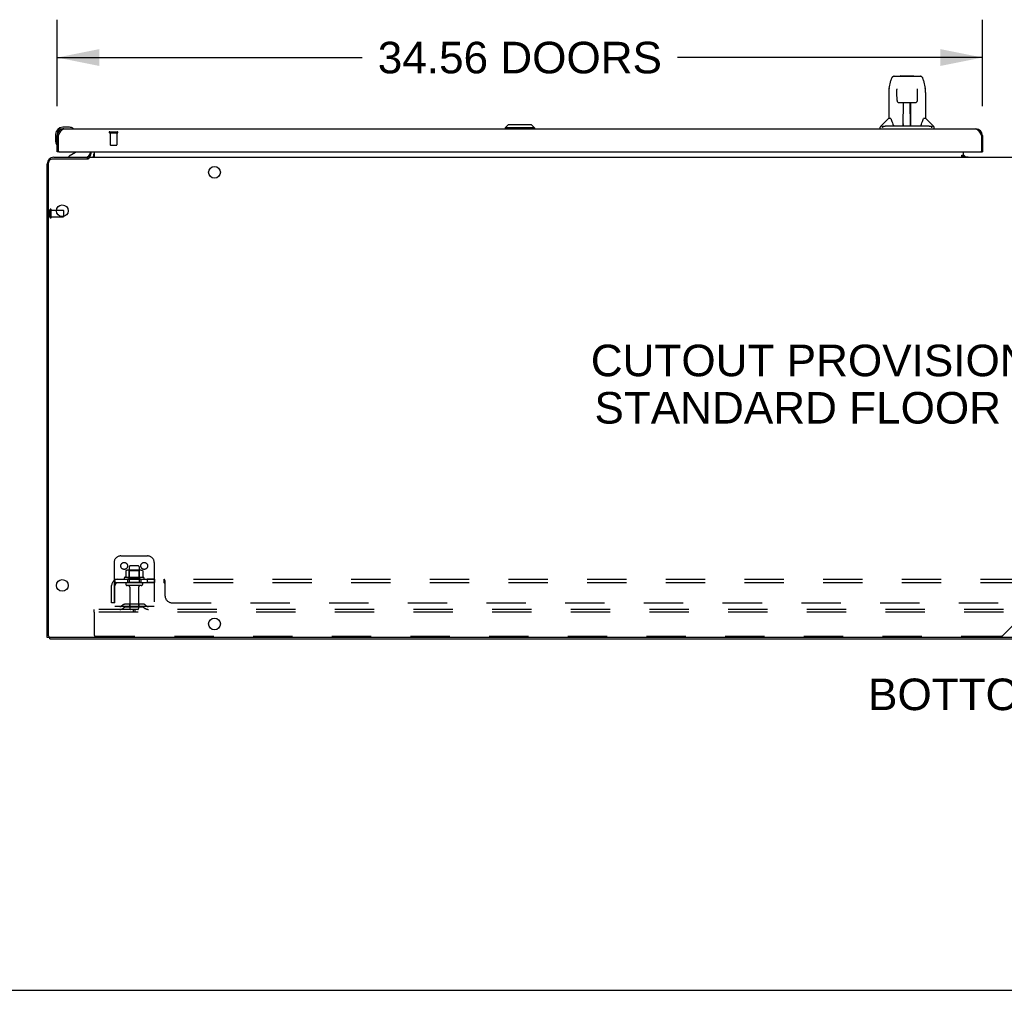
# Model space of a CAD drawing. Header units: inches. Extents: x 0 to 267, y 0 to 173.
# Tile 2 of 104: x 46 to 82, y 0 to 36. Entities that reach past the tile are written whole.
import ezdxf

# ---------------------------------------------------------------- set-up
doc = ezdxf.new("R2010")
doc.units = ezdxf.units.IN
doc.header["$LTSCALE"] = 14.696721
doc.header["$MEASUREMENT"] = 0
doc.linetypes.add('HIDDEN', pattern=[0.2, 0.1, -0.1])
doc.layers.get('0').update_dxf_attribs({"linetype": 'CONTINUOUS'})
for name, color, linetype in [('02___PRT_ALL_AXES', 7, 'CONTINUOUS'), ('DEFAULT_2', 8, 'HIDDEN'), ('DIMENSIONS', 7, 'CONTINUOUS')]:
    doc.layers.add(name, color=color, linetype=linetype)
doc.styles.get("Standard").update_dxf_attribs({"font": 'arial.ttf'})
doc.dimstyles.new('DIMSTYLE_1', dxfattribs={"dimtxt": 1.178881, "dimasz": 1.571842, "dimexe": 0.09, "dimexo": 0.07, "dimgap": 0.0375, "dimtad": 0, "dimtih": 1, "dimtoh": 1, "dimzin": 4, "dimdsep": 46, "dimtxsty": 'Standard', "dimblk": '_FILLED', "dimblk1": '_FILLED', "dimblk2": '_FILLED', "dimcen": 0.09, "dimazin": 1, "dimtfac": 1, "dimtofl": 0, "dimtmove": 0, "dimatfit": 3, "dimldrblk": '_FILLED', "dimfxl": 0, "dimtolj": 1, "dimtzin": 4, "dimarcsym": 0})

# ---------------------------------------------------------------- blocks, each defined once
blk = doc.blocks.new('_FILLED')
at = {"color": 0, "linetype": 'ByBlock'}
blk.add_solid([(0, 0), (-1, 0.2), (-1, -0.2)], dxfattribs=at)
blk = doc.blocks.new('*D19')
at = {"layer": 'DIMENSIONS', "color": 2, "linetype": 'Continuous'}
for p, q in [((46.966, 33.039), (46.966, 36.265)), ((81.529, 33.039), (81.529, 36.265)), ((46.966, 34.851), (58.355, 34.851)), ((81.529, 34.851), (70.14, 34.851))]:
    blk.add_line(p, q, dxfattribs=at)
at = {"layer": 'DIMENSIONS', "color": 2, "linetype": 'Continuous', "xscale": 1.5718418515, "yscale": 1.5718418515, "zscale": 1.5718418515, "rotation": 180}
blk.add_blockref('_FILLED', (46.966, 34.851), dxfattribs=at)
at = {"layer": 'DIMENSIONS', "color": 2, "linetype": 'Continuous', "xscale": 1.5718418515, "yscale": 1.5718418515, "zscale": 1.5718418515}
blk.add_blockref('_FILLED', (81.529, 34.851), dxfattribs=at)
at = {"layer": 'DIMENSIONS', "color": 2, "linetype": 'Continuous', "insert": (64.248, 35.44), "char_height": 1.17888, "width": 10.60555, "attachment_point": 2, "line_spacing_factor": 0.9}
blk.add_mtext('34.56 DOORS', dxfattribs=at)

msp = doc.modelspace()

# ---------------------------------------------------------------- linework, layer by layer
at = {"color": 7, "linetype": 'Continuous'}
for p, q in [((78.043, 33.693), (78.108, 33.999)), ((78.232, 34.153), (79.116, 34.153)), ((78.318, 34.153), (78.317, 34.153)), ((78.478, 34.173), (78.459, 34.153)), ((78.478, 34.173), (78.955, 34.173)), ((78.955, 34.173), (78.974, 34.153)), ((79.116, 34.153), (79.201, 34.153)), ((79.325, 33.999), (79.39, 33.693)), ((78.027, 33.55), (78.027, 32.578)), ((78.328, 33.679), (78.329, 33.676)), ((78.329, 33.676), (78.329, 33.673)), ((78.329, 33.673), (78.329, 33.668)), ((78.329, 33.668), (78.329, 33.661)), ((78.331, 33.53), (78.329, 33.661)), ((78.336, 33.247), (78.331, 33.53)), ((79.097, 33.247), (79.104, 33.66)), ((79.104, 33.668), (79.104, 33.673)), ((79.104, 33.66), (79.104, 33.668)), ((79.405, 33.55), (79.405, 32.578)), ((78.417, 33.169), (78.537, 33.169)), ((78.567, 32.323), (78.582, 33.17)), ((78.575, 32.754), (78.575, 33.17)), ((78.842, 32.303), (78.827, 33.17)), ((78.858, 32.303), (78.858, 33.17)), ((78.896, 33.169), (79.016, 33.169)), ((78.578, 32.945), (78.575, 32.945)), ((78.578, 32.933), (78.575, 32.933)), ((78.858, 32.945), (78.831, 32.945)), ((78.858, 32.933), (78.831, 32.933)), ((78.022, 32.573), (77.724, 32.275)), ((78.101, 32.578), (78.027, 32.578)), ((78.568, 32.375), (78.568, 32.349)), ((78.835, 32.704), (78.858, 32.704)), ((78.858, 32.701), (78.835, 32.701)), ((78.842, 32.349), (78.841, 32.375)), ((79.405, 32.578), (79.332, 32.578)), ((79.411, 32.573), (79.709, 32.275)), ((47.426, 32.245), (47.169, 32.245)), ((47.213, 32.185), (47.169, 32.185)), ((47.464, 32.242), (47.426, 32.245)), ((47.561, 32.198), (47.555, 32.2)), ((63.814, 32.342), (63.696, 32.224)), ((63.696, 32.224), (63.696, 32.185)), ((64.799, 32.224), (63.696, 32.224)), ((64.681, 32.342), (63.814, 32.342)), ((64.68, 32.342), (64.798, 32.224)), ((64.681, 32.342), (64.799, 32.224)), ((64.798, 32.224), (64.798, 32.185)), ((64.799, 32.224), (64.799, 32.185)), ((77.713, 32.185), (77.713, 32.247)), ((77.865, 32.275), (77.796, 32.275)), ((77.99, 32.303), (79.443, 32.303)), ((78.575, 32.303), (78.575, 32.307)), ((79.637, 32.275), (79.568, 32.275)), ((79.72, 32.185), (79.72, 32.247)), ((46.906, 31.982), (46.906, 31.725)), ((46.906, 31.725), (46.909, 31.688)), ((46.966, 31.982), (46.966, 31.938)), ((46.966, 31.938), (47.008, 31.938)), ((81.529, 31.938), (81.487, 31.938)), ((46.951, 31.597), (46.953, 31.59)), ((47.028, 31.331), (46.966, 31.331)), ((47.647, 31.304), (47.408, 31.166)), ((48.195, 31.331), (48.195, 31.284)), ((48.341, 31.331), (48.341, 31.156)), ((80.82, 31.162), (80.82, 31.331)), ((81.467, 31.331), (81.529, 31.331)), ((46.643, 13.241), (46.643, 30.92)), ((48.098, 31.05), (46.773, 31.05)), ((47.408, 31.127), (47.408, 31.166)), ((48.091, 31.05), (48.091, 31.127)), ((48.144, 31.127), (48.144, 31.076)), ((48.144, 31.127), (116.789, 31.127)), ((80.752, 31.157), (80.752, 31.207)), ((80.752, 31.207), (80.82, 31.207)), ((80.82, 31.157), (80.752, 31.157)), ((80.82, 31.127), (80.82, 31.157)), ((80.892, 31.138), (80.828, 31.202)), ((47.195, 29.137), (47.195, 28.912)), ((46.695, 13.179), (46.591, 13.179)), ((46.695, 13.127), (46.695, 13.18)), ((119.477, 13.179), (46.706, 13.179)), ((0, 0), (267.213, 0))]:
    msp.add_line(p, q, dxfattribs=at)
at = {"color": 3, "linetype": 'Continuous'}
for p, q in [((47.039, 31.996), (47.046, 32.008)), ((47.213, 32.185), (81.282, 32.185)), ((81.443, 32.021), (81.449, 32.008)), ((81.449, 32.008), (81.456, 31.996)), ((46.966, 31.331), (46.966, 31.938)), ((47.008, 31.351), (47.008, 31.938)), ((47.025, 31.97), (47.032, 31.983)), ((47.032, 31.983), (47.039, 31.996)), ((81.456, 31.996), (81.463, 31.983)), ((81.463, 31.983), (81.47, 31.97)), ((81.47, 31.97), (81.48, 31.951)), ((81.48, 31.951), (81.487, 31.938)), ((81.487, 31.938), (81.487, 31.351)), ((81.529, 31.938), (81.529, 31.331)), ((47.028, 31.331), (81.467, 31.331)), ((48.237, 31.269), (48.237, 31.331)), ((46.838, 31.127), (48.095, 31.127)), ((80.752, 31.162), (80.82, 31.162)), ((80.82, 31.138), (80.992, 31.138)), ((46.591, 13.179), (46.591, 30.88)), ((46.693, 13.178), (46.695, 13.177)), ((46.695, 13.127), (119.487, 13.127))]:
    msp.add_line(p, q, dxfattribs=at)
at = {"color": 7, "linetype": 'Continuous'}
for points in [[(78.232, 34.153), (78.228, 34.153), (78.215, 34.152), (78.202, 34.148), (78.19, 34.143), (78.178, 34.136), (78.168, 34.129), (78.159, 34.12), (78.151, 34.11), (78.144, 34.099), (78.137, 34.088), (78.131, 34.076), (78.126, 34.062), (78.12, 34.047), (78.115, 34.03), (78.111, 34.012), (78.108, 33.999)], [(79.325, 33.999), (79.322, 34.012), (79.317, 34.03), (79.312, 34.047), (79.307, 34.062), (79.302, 34.076), (79.296, 34.088), (79.289, 34.1), (79.282, 34.11), (79.273, 34.12), (79.264, 34.129), (79.254, 34.137), (79.243, 34.143), (79.23, 34.149), (79.217, 34.152), (79.204, 34.153), (79.201, 34.153)], [(78.043, 33.693), (78.037, 33.663), (78.031, 33.623), (78.028, 33.583), (78.027, 33.55)], [(78.328, 33.682), (78.328, 33.682), (78.328, 33.682), (78.328, 33.682), (78.328, 33.682), (78.328, 33.681), (78.328, 33.68), (78.328, 33.679)], [(79.104, 33.673), (79.104, 33.676), (79.104, 33.678), (79.104, 33.679), (79.105, 33.68), (79.105, 33.681), (79.105, 33.682), (79.105, 33.682)], [(79.405, 33.55), (79.405, 33.583), (79.401, 33.623), (79.396, 33.663), (79.39, 33.693)], [(78.336, 33.247), (78.338, 33.234), (78.341, 33.221), (78.346, 33.21), (78.354, 33.199), (78.362, 33.19), (78.372, 33.182), (78.383, 33.176), (78.395, 33.172), (78.407, 33.17), (78.416, 33.169)], [(78.537, 33.169), (78.541, 33.169), (78.549, 33.169), (78.557, 33.17), (78.565, 33.17), (78.573, 33.17)], [(78.573, 33.17), (78.861, 33.17), (78.869, 33.17), (78.877, 33.17), (78.885, 33.169), (78.893, 33.169), (78.896, 33.169)], [(79.017, 33.169), (79.027, 33.17), (79.039, 33.172), (79.051, 33.177), (79.062, 33.183), (79.072, 33.191), (79.08, 33.2), (79.087, 33.211), (79.092, 33.222), (79.096, 33.235), (79.097, 33.247)], [(78.097, 32.578), (78.103, 32.568), (78.117, 32.54), (78.132, 32.504), (78.147, 32.462), (78.163, 32.414), (78.178, 32.366)], [(79.255, 32.366), (79.269, 32.412), (79.285, 32.46), (79.301, 32.503), (79.316, 32.539), (79.33, 32.568), (79.336, 32.578)], [(77.793, 32.247), (77.792, 32.248), (77.791, 32.249), (77.79, 32.25), (77.789, 32.251), (77.788, 32.252), (77.787, 32.253), (77.787, 32.254), (77.786, 32.255), (77.785, 32.256), (77.785, 32.258), (77.785, 32.259), (77.785, 32.26), (77.785, 32.262), (77.785, 32.263), (77.785, 32.265), (77.786, 32.266), (77.787, 32.268), (77.788, 32.269), (77.789, 32.27), (77.79, 32.271), (77.792, 32.273), (77.793, 32.273), (77.795, 32.274), (77.796, 32.275)], [(77.817, 32.232), (77.811, 32.236), (77.805, 32.24), (77.799, 32.244), (77.793, 32.247)], [(77.865, 32.275), (77.865, 32.276), (77.864, 32.276), (77.864, 32.277), (77.864, 32.277), (77.864, 32.278), (77.864, 32.278), (77.864, 32.279), (77.864, 32.28), (77.864, 32.28), (77.864, 32.281), (77.865, 32.282), (77.865, 32.282), (77.866, 32.283), (77.867, 32.284), (77.868, 32.285), (77.869, 32.285), (77.87, 32.286), (77.871, 32.286), (77.872, 32.287), (77.873, 32.287), (77.874, 32.287), (77.875, 32.288), (77.876, 32.288), (77.878, 32.289), (77.879, 32.289), (77.88, 32.289), (77.881, 32.29), (77.883, 32.29), (77.884, 32.291), (77.885, 32.291), (77.887, 32.291), (77.889, 32.292), (77.89, 32.292), (77.892, 32.293), (77.894, 32.293), (77.895, 32.293), (77.897, 32.294), (77.899, 32.294), (77.901, 32.295), (77.903, 32.295), (77.905, 32.295), (77.907, 32.296), (77.909, 32.296), (77.911, 32.296), (77.913, 32.297), (77.916, 32.297), (77.918, 32.298), (77.92, 32.298), (77.923, 32.298), (77.926, 32.299), (77.928, 32.299), (77.931, 32.299), (77.934, 32.3), (77.937, 32.3), (77.941, 32.3), (77.944, 32.301), (77.948, 32.301), (77.952, 32.301), (77.956, 32.302), (77.96, 32.302), (77.964, 32.302), (77.969, 32.302), (77.974, 32.303), (77.979, 32.303), (77.984, 32.303), (77.99, 32.303)], [(78.178, 32.366), (78.181, 32.358), (78.185, 32.345), (78.19, 32.335), (78.195, 32.326)], [(78.195, 32.326), (78.201, 32.319), (78.206, 32.313), (78.213, 32.308), (78.22, 32.305), (78.228, 32.303), (78.23, 32.303)], [(79.202, 32.303), (79.204, 32.303), (79.212, 32.304), (79.219, 32.308), (79.226, 32.312), (79.232, 32.318), (79.237, 32.326)], [(79.237, 32.326), (79.242, 32.334), (79.247, 32.345), (79.252, 32.357), (79.255, 32.366)], [(79.443, 32.303), (79.449, 32.303), (79.454, 32.303), (79.459, 32.303), (79.464, 32.302), (79.469, 32.302), (79.473, 32.302), (79.477, 32.302), (79.481, 32.301), (79.485, 32.301), (79.489, 32.301), (79.492, 32.3), (79.495, 32.3), (79.499, 32.3), (79.502, 32.299), (79.505, 32.299), (79.507, 32.299), (79.51, 32.298), (79.512, 32.298), (79.515, 32.298), (79.517, 32.297), (79.52, 32.297), (79.522, 32.296), (79.524, 32.296), (79.526, 32.296), (79.528, 32.295), (79.53, 32.295), (79.532, 32.295), (79.534, 32.294), (79.536, 32.294), (79.537, 32.293), (79.539, 32.293), (79.541, 32.293), (79.543, 32.292), (79.544, 32.292), (79.546, 32.291), (79.547, 32.291), (79.549, 32.291), (79.55, 32.29), (79.552, 32.29), (79.553, 32.289), (79.554, 32.289), (79.555, 32.289), (79.557, 32.288), (79.558, 32.288), (79.559, 32.287), (79.56, 32.287), (79.561, 32.287), (79.562, 32.286), (79.563, 32.286), (79.564, 32.285), (79.565, 32.285), (79.566, 32.284), (79.567, 32.283), (79.568, 32.282), (79.568, 32.282), (79.569, 32.281), (79.569, 32.28), (79.569, 32.28), (79.569, 32.279), (79.569, 32.278), (79.569, 32.278), (79.569, 32.277), (79.569, 32.277), (79.569, 32.276), (79.568, 32.276), (79.568, 32.275)], [(79.64, 32.247), (79.634, 32.244), (79.628, 32.24), (79.622, 32.236), (79.615, 32.232)], [(79.637, 32.275), (79.638, 32.274), (79.64, 32.273), (79.641, 32.272), (79.643, 32.271), (79.644, 32.27), (79.645, 32.269), (79.646, 32.267), (79.647, 32.266), (79.648, 32.264), (79.648, 32.262), (79.648, 32.261), (79.648, 32.259), (79.648, 32.258), (79.647, 32.256), (79.647, 32.255), (79.646, 32.254), (79.645, 32.253), (79.644, 32.251), (79.643, 32.25), (79.642, 32.249), (79.641, 32.248), (79.64, 32.247)], [(48.126, 31.062), (48.123, 31.061), (48.121, 31.061), (48.12, 31.06), (48.118, 31.059), (48.116, 31.058), (48.113, 31.058), (48.111, 31.056), (48.108, 31.055), (48.106, 31.054), (48.103, 31.053), (48.101, 31.051), (48.098, 31.05)], [(48.144, 31.076), (48.143, 31.074), (48.141, 31.073), (48.14, 31.071), (48.138, 31.069), (48.137, 31.068), (48.135, 31.067), (48.134, 31.066), (48.133, 31.065), (48.131, 31.064), (48.13, 31.064), (48.129, 31.063), (48.128, 31.063), (48.126, 31.062)], [(48.319, 31.139), (48.318, 31.137), (48.316, 31.135), (48.315, 31.133), (48.314, 31.132), (48.312, 31.13), (48.311, 31.129), (48.309, 31.128), (48.308, 31.127), (48.306, 31.127), (48.305, 31.127)], [(48.341, 31.156), (48.34, 31.156), (48.338, 31.156), (48.336, 31.156), (48.334, 31.155), (48.332, 31.154), (48.331, 31.153), (48.329, 31.152), (48.327, 31.15), (48.326, 31.148), (48.324, 31.147), (48.323, 31.145), (48.322, 31.143), (48.319, 31.139)]]:
    msp.add_lwpolyline(points, dxfattribs=at)
at = {"color": 3, "linetype": 'Continuous'}
for points in [[(47.046, 32.008), (47.053, 32.021), (47.056, 32.027), (47.06, 32.033), (47.063, 32.039), (47.066, 32.044), (47.07, 32.05), (47.073, 32.056), (47.077, 32.062), (47.08, 32.067), (47.083, 32.073), (47.087, 32.078), (47.09, 32.083), (47.094, 32.088), (47.097, 32.093), (47.1, 32.098), (47.104, 32.103), (47.107, 32.108), (47.111, 32.113), (47.114, 32.117), (47.118, 32.121), (47.121, 32.126), (47.124, 32.13), (47.128, 32.134), (47.131, 32.138), (47.135, 32.141), (47.138, 32.145), (47.141, 32.148), (47.145, 32.152), (47.148, 32.155), (47.152, 32.158), (47.155, 32.161), (47.158, 32.163), (47.162, 32.166), (47.165, 32.168), (47.169, 32.171), (47.172, 32.173), (47.175, 32.175), (47.179, 32.176), (47.182, 32.178), (47.186, 32.179), (47.189, 32.181), (47.192, 32.182), (47.196, 32.183), (47.199, 32.183), (47.203, 32.184), (47.206, 32.184), (47.21, 32.185), (47.213, 32.185)], [(81.282, 32.185), (81.286, 32.185), (81.289, 32.184), (81.293, 32.184), (81.296, 32.183), (81.299, 32.183), (81.303, 32.182), (81.306, 32.181), (81.31, 32.179), (81.313, 32.178), (81.317, 32.176), (81.32, 32.175), (81.323, 32.173), (81.327, 32.171), (81.33, 32.168), (81.334, 32.166), (81.337, 32.163), (81.34, 32.161), (81.344, 32.158), (81.347, 32.155), (81.351, 32.152), (81.354, 32.148), (81.357, 32.145), (81.361, 32.141), (81.364, 32.138), (81.368, 32.134), (81.371, 32.13), (81.374, 32.126), (81.378, 32.121), (81.381, 32.117), (81.385, 32.113), (81.388, 32.108), (81.392, 32.103), (81.395, 32.098), (81.398, 32.093), (81.402, 32.088), (81.405, 32.083), (81.409, 32.078), (81.412, 32.073), (81.415, 32.067), (81.419, 32.062), (81.422, 32.056), (81.426, 32.05), (81.429, 32.044), (81.432, 32.039), (81.436, 32.033), (81.439, 32.027), (81.443, 32.021)], [(47.008, 31.938), (47.022, 31.964), (47.025, 31.97)]]:
    msp.add_lwpolyline(points, dxfattribs=at)
at = {"color": 7, "linetype": 'Continuous'}
for centre in [(52.841, 30.564), (47.154, 29.127), (47.154, 15.127), (52.841, 13.689)]:
    msp.add_circle(centre, 0.219, dxfattribs=at)
for centre, radius, start, end in [((78.036, 32.559), 0.0197, 90, 135), ((79.397, 32.559), 0.0197, 45, 90), ((47.169, 31.982), 0.263, 90, 180), ((47.169, 31.982), 0.203, 90, 180), ((47.426, 31.995), 0.25, 59.1101, 90), ((47.546, 32.2), 0.015, 270, 353.6204), ((47.546, 32.196), 0.015, 6.3796, 59.1101), ((77.752, 32.247), 0.0394, 135, 180), ((78.587, 32.323), 0.0197, 179, 269.9232), ((78.822, 32.323), 0.0197, 270.0771, 1), ((79.681, 32.247), 0.0394, 0, 45), ((47.156, 31.725), 0.25, 180, 210.8899), ((46.955, 31.605), 0.015, 210.8899, 263.6204), ((46.951, 31.605), 0.015, 276.3796, 360), ((47.596, 31.39), 0.1, 300.092, 323.4532), ((48.038, 31.284), 0.157, 270, 360), ((48.095, 31.269), 0.246, 324.6629, 360), ((46.773, 30.92), 0.13, 90, 180), ((47.185, 29.137), 0.01, 360, 90), ((46.706, 13.241), 0.0625, 180, 270)]:
    msp.add_arc(centre, radius, start, end, dxfattribs=at)
at = {"color": 3, "linetype": 'Continuous'}
for centre, radius, start, end in [((47.213, 31.938), 0.246, 90, 180), ((81.282, 31.938), 0.246, 0, 90), ((47.028, 31.351), 0.02, 180, 270), ((48.095, 31.269), 0.142, 270, 360), ((81.467, 31.351), 0.02, 270, 360), ((46.838, 30.88), 0.246, 90, 180), ((80.935, 31.242), 0.115, 190.7143, 244.7498)]:
    msp.add_arc(centre, radius, start, end, dxfattribs=at)
at = {"color": 7, "linetype": 'Continuous'}
for centre, major_axis, start_param, end_param in [((78.567, 32.342), (0, 0.0394), -2.940151, -2.835574), ((78.842, 32.342), (0.0394, 0), -1.876815, -1.570796)]:
    msp.add_ellipse(centre, major_axis=major_axis, ratio=1, start_param=start_param, end_param=end_param, dxfattribs=at)
at = {"layer": '02___PRT_ALL_AXES', "color": 8, "linetype": 'HIDDEN'}
for p, q in [((48.946, 32.038), (48.946, 31.591)), ((48.946, 32.038), (49.194, 32.038)), ((49.194, 32.038), (49.194, 31.591)), ((46.738, 28.899), (46.738, 29.147)), ((46.738, 29.147), (46.936, 29.147)), ((46.738, 28.899), (47.185, 28.899)), ((49.658, 15.826), (49.658, 15.231)), ((50.024, 15.826), (50.024, 15.231)), ((50.197, 15.426), (49.486, 15.426)), ((49.507, 15.356), (49.591, 15.356)), ((49.591, 15.356), (49.591, 15.231)), ((50.091, 15.356), (49.591, 15.356)), ((50.091, 15.231), (49.591, 15.231)), ((50.091, 15.356), (50.091, 15.231)), ((50.091, 15.356), (50.176, 15.356)), ((50.32, 15.356), (50.32, 15.231)), ((50.601, 15.356), (50.32, 15.356)), ((50.601, 15.231), (50.32, 15.231)), ((50.601, 15.356), (50.601, 15.231)), ((49.675, 15.062), (49.675, 14.261)), ((50.007, 15.062), (50.007, 14.261))]:
    msp.add_line(p, q, dxfattribs=at)
at = {"layer": '02___PRT_ALL_AXES', "color": 3, "linetype": 'Continuous'}
msp.add_line((80.992, 31.138), (80.992, 31.127), dxfattribs=at)
at = {"layer": '02___PRT_ALL_AXES', "color": 7, "linetype": 'Continuous'}
msp.add_line((46.936, 29.147), (47.185, 29.147), dxfattribs=at)
for start, end in [(175.1015, 175.5324), (170.8498, 171.1102)]:
    msp.add_arc((47.169, 31.982), 0.263, start, end, dxfattribs=at)
at = {"layer": '02___PRT_ALL_AXES', "color": 8, "linetype": 'HIDDEN'}
for centre, radius, start, end in [((49.507, 15.394), 0.0384, 124.4497, 270), ((49.841, 14.826), 0.698, 117.6814, 120.6631), ((49.841, 14.826), 0.698, 59.3369, 62.3186), ((50.176, 15.394), 0.0384, 270, 55.5503)]:
    msp.add_arc(centre, radius, start, end, dxfattribs=at)
at = {"layer": 'DEFAULT_2', "color": 8, "linetype": 'HIDDEN'}
for p, q in [((48.928, 32.081), (49.212, 32.081)), ((48.928, 32.038), (49.212, 32.038)), ((48.956, 31.581), (49.184, 31.581)), ((46.695, 28.881), (46.695, 29.165)), ((46.738, 28.881), (46.738, 29.165)), ((47.195, 28.909), (47.195, 28.912)), ((49.341, 16.231), (50.341, 16.231)), ((49.091, 15.981), (49.091, 14.231)), ((49.994, 15.856), (49.688, 15.856)), ((50.591, 15.981), (50.591, 14.231)), ((49.523, 15.67), (49.523, 15.452)), ((50.097, 15.692), (49.586, 15.692)), ((49.658, 15.672), (49.638, 15.692)), ((49.658, 15.376), (49.658, 15.672)), ((50.025, 15.672), (49.658, 15.672)), ((50.025, 15.672), (50.045, 15.692)), ((50.025, 15.376), (50.025, 15.672)), ((50.16, 15.67), (50.16, 15.452)), ((48.998, 14.481), (48.998, 15.119)), ((49.084, 15.302), (49.164, 15.205)), ((49.123, 15.231), (49.123, 15.356)), ((49.123, 15.356), (116.81, 15.356)), ((49.123, 15.288), (49.123, 15.287)), ((49.123, 15.231), (116.81, 15.231)), ((49.123, 14.481), (49.123, 15.119)), ((50.106, 15.125), (49.577, 15.125)), ((49.658, 15.376), (49.638, 15.356)), ((50.025, 15.376), (49.658, 15.376)), ((50.025, 15.376), (50.045, 15.356)), ((50.962, 15.231), (50.962, 15.356)), ((50.978, 15.216), (50.975, 15.22)), ((50.998, 14.731), (50.998, 15.302)), ((49.123, 14.481), (48.998, 14.481)), ((49.434, 14.403), (49.366, 14.354)), ((50.182, 14.425), (49.501, 14.425)), ((49.666, 14.425), (49.666, 14.321)), ((50.016, 14.425), (50.016, 14.321)), ((50.249, 14.403), (50.317, 14.354)), ((51.248, 14.481), (114.685, 14.481)), ((48.341, 14.127), (48.341, 14.231)), ((117.591, 14.231), (48.341, 14.231)), ((48.341, 14.127), (48.341, 13.291)), ((117.591, 14.127), (48.341, 14.127)), ((50.591, 14.335), (49.091, 14.335)), ((49.495, 14.319), (49.427, 14.27)), ((50.182, 14.321), (49.501, 14.321)), ((49.81, 14.127), (49.81, 14.231)), ((49.873, 14.127), (49.873, 14.231)), ((50.188, 14.319), (50.256, 14.27)), ((82.305, 13.269), (82.915, 13.879)), ((48.401, 13.231), (82.213, 13.231))]:
    msp.add_line(p, q, dxfattribs=at)
for points in [[(49.523, 15.452), (49.522, 15.451), (49.522, 15.45), (49.522, 15.449), (49.522, 15.448), (49.521, 15.447), (49.521, 15.447), (49.521, 15.446), (49.52, 15.446), (49.52, 15.445), (49.52, 15.445), (49.519, 15.445), (49.519, 15.445), (49.519, 15.444), (49.518, 15.444), (49.518, 15.444), (49.518, 15.444), (49.518, 15.444), (49.517, 15.443)], [(49.528, 15.68), (49.527, 15.679), (49.526, 15.678), (49.525, 15.677), (49.524, 15.675), (49.523, 15.674), (49.523, 15.672), (49.523, 15.67)], [(50.154, 15.68), (50.156, 15.679), (50.157, 15.678), (50.158, 15.677), (50.159, 15.675), (50.16, 15.674), (50.16, 15.672), (50.16, 15.67)], [(50.166, 15.443), (50.165, 15.444), (50.165, 15.444), (50.165, 15.444), (50.165, 15.444), (50.164, 15.444), (50.164, 15.445), (50.164, 15.445), (50.163, 15.445), (50.163, 15.445), (50.163, 15.446), (50.162, 15.446), (50.162, 15.447), (50.162, 15.447), (50.161, 15.448), (50.161, 15.449), (50.161, 15.45), (50.16, 15.451), (50.16, 15.452)], [(49.084, 15.302), (49.087, 15.304), (49.089, 15.307), (49.091, 15.31), (49.093, 15.313), (49.095, 15.317), (49.097, 15.321), (49.099, 15.325), (49.102, 15.333)], [(49.102, 15.333), (49.104, 15.337), (49.106, 15.34), (49.107, 15.343), (49.109, 15.346), (49.111, 15.349), (49.113, 15.351), (49.115, 15.353), (49.117, 15.354), (49.119, 15.355), (49.121, 15.356), (49.123, 15.356)], [(49.123, 15.29), (49.123, 15.29), (49.123, 15.291), (49.123, 15.291), (49.123, 15.29), (49.123, 15.29), (49.123, 15.29), (49.123, 15.289), (49.123, 15.289), (49.123, 15.288), (49.123, 15.288)], [(49.146, 15.227), (49.146, 15.227), (49.146, 15.227), (49.145, 15.227), (49.145, 15.228), (49.145, 15.228), (49.145, 15.228), (49.144, 15.229), (49.144, 15.23), (49.144, 15.23), (49.143, 15.231), (49.143, 15.231), (49.143, 15.232), (49.142, 15.233), (49.142, 15.233), (49.142, 15.234), (49.141, 15.235), (49.141, 15.235), (49.14, 15.236), (49.14, 15.237), (49.14, 15.238), (49.139, 15.238), (49.139, 15.239), (49.139, 15.24), (49.138, 15.241), (49.138, 15.241), (49.137, 15.242), (49.137, 15.243), (49.137, 15.244), (49.136, 15.245), (49.136, 15.246), (49.136, 15.247), (49.135, 15.247), (49.135, 15.248), (49.134, 15.249), (49.134, 15.25), (49.134, 15.251), (49.133, 15.252), (49.133, 15.253), (49.132, 15.254), (49.132, 15.255), (49.132, 15.256), (49.131, 15.257), (49.131, 15.258), (49.13, 15.259), (49.13, 15.261), (49.13, 15.262), (49.129, 15.263), (49.129, 15.264), (49.129, 15.265), (49.128, 15.266), (49.128, 15.268), (49.127, 15.269), (49.127, 15.27), (49.127, 15.271), (49.126, 15.272), (49.126, 15.273), (49.126, 15.274), (49.126, 15.275), (49.125, 15.276), (49.125, 15.277), (49.125, 15.278), (49.125, 15.279), (49.124, 15.28), (49.124, 15.281), (49.124, 15.282), (49.124, 15.283), (49.124, 15.284), (49.123, 15.285), (49.123, 15.286), (49.123, 15.287), (49.123, 15.288), (49.123, 15.288), (49.123, 15.289), (49.123, 15.29), (49.123, 15.29), (49.123, 15.29)], [(49.15, 15.213), (49.146, 15.216), (49.144, 15.218), (49.142, 15.22), (49.14, 15.222), (49.137, 15.224), (49.135, 15.226), (49.133, 15.227), (49.13, 15.229), (49.128, 15.23), (49.126, 15.23), (49.124, 15.231), (49.123, 15.231)], [(49.143, 15.231), (49.143, 15.23), (49.143, 15.23), (49.144, 15.229), (49.144, 15.229), (49.145, 15.228), (49.145, 15.228), (49.145, 15.228), (49.145, 15.227), (49.146, 15.227), (49.146, 15.227), (49.146, 15.227)], [(49.164, 15.205), (49.163, 15.205), (49.162, 15.205), (49.161, 15.205), (49.16, 15.205), (49.159, 15.206), (49.158, 15.206), (49.157, 15.207), (49.155, 15.208), (49.154, 15.21), (49.152, 15.211), (49.15, 15.213)], [(50.975, 15.346), (50.973, 15.349), (50.971, 15.351), (50.969, 15.353), (50.967, 15.354), (50.966, 15.355), (50.964, 15.356), (50.962, 15.356)], [(50.966, 15.355), (50.964, 15.356), (50.962, 15.356)], [(50.973, 15.224), (50.971, 15.226), (50.97, 15.227), (50.968, 15.229), (50.967, 15.23), (50.965, 15.23), (50.964, 15.231), (50.962, 15.231)], [(50.968, 15.229), (50.967, 15.23), (50.965, 15.23), (50.964, 15.231), (50.962, 15.231)], [(50.981, 15.337), (50.979, 15.34), (50.977, 15.343), (50.975, 15.346), (50.973, 15.349), (50.971, 15.351), (50.969, 15.353)], [(50.975, 15.22), (50.974, 15.222), (50.973, 15.224), (50.971, 15.226), (50.97, 15.227)], [(50.982, 15.211), (50.981, 15.213), (50.979, 15.214), (50.978, 15.216)], [(50.998, 15.205), (50.996, 15.205), (50.994, 15.205), (50.993, 15.205), (50.991, 15.205), (50.989, 15.206), (50.988, 15.206), (50.986, 15.207), (50.985, 15.208), (50.983, 15.21), (50.982, 15.211), (50.981, 15.213), (50.979, 15.214)], [(50.987, 15.321), (50.984, 15.329), (50.982, 15.333), (50.981, 15.337)], [(50.988, 15.206), (50.986, 15.207), (50.985, 15.208), (50.983, 15.21)], [(50.998, 15.302), (50.996, 15.304), (50.994, 15.307), (50.992, 15.31), (50.991, 15.313), (50.989, 15.317), (50.987, 15.321)], [(50.998, 15.205), (50.996, 15.205), (50.994, 15.205), (50.993, 15.205), (50.991, 15.205), (50.989, 15.206)], [(50.996, 15.304), (50.994, 15.307), (50.992, 15.31)]]:
    msp.add_lwpolyline(points, dxfattribs=at)
for centre in [(49.466, 15.856), (50.216, 15.856)]:
    msp.add_circle(centre, 0.128, dxfattribs=at)
for centre, radius, start, end in [((48.928, 32.059), 0.0215, 90, 270), ((49.212, 32.059), 0.0215, 270, 90), ((48.956, 31.591), 0.01, 180, 270), ((49.184, 31.591), 0.01, 270, 360), ((46.717, 29.165), 0.0215, 360, 180), ((46.717, 28.881), 0.0215, 180, 0), ((47.185, 28.909), 0.01, 270, 0), ((49.341, 15.981), 0.25, 90, 180), ((50.341, 15.981), 0.25, 0, 90), ((49.688, 15.826), 0.03, 90, 180), ((49.994, 15.826), 0.03, 0, 90), ((49.586, 15.551), 0.141, 90, 113.95), ((50.097, 15.551), 0.141, 66.05, 90), ((49.235, 15.119), 0.237, 90, 180), ((49.235, 15.119), 0.112, 90, 180), ((49.577, 15.178), 0.053, 90, 270), ((49.613, 15.062), 0.0625, 0, 90), ((50.07, 15.062), 0.0625, 90, 180), ((50.106, 15.178), 0.053, 270, 90), ((51.248, 14.731), 0.25, 180, 270), ((49.306, 14.439), 0.104, 270, 305.7539), ((49.501, 14.311), 0.114, 90, 125.7539), ((50.182, 14.311), 0.114, 54.2461, 90), ((50.377, 14.439), 0.104, 234.2461, 270), ((49.306, 14.439), 0.208, 270, 305.7539), ((49.501, 14.311), 0.01, 90, 125.7539), ((49.705, 14.261), 0.03, 180, 270), ((49.977, 14.261), 0.03, 270, 360), ((50.182, 14.311), 0.01, 54.2461, 90), ((50.377, 14.439), 0.208, 234.2461, 270), ((48.401, 13.291), 0.06, 180, 270), ((82.213, 13.361), 0.13, 270, 315)]:
    msp.add_arc(centre, radius, start, end, dxfattribs=at)

# ---------------------------------------------------------------- texts
at = {"layer": 'DIMENSIONS', "color": 2, "linetype": 'Continuous', "char_height": 1.17888, "attachment_point": 2, "line_spacing_factor": 0.9}
for s, insert, width in [('CUTOUT PROVISIONS FOR MOUNTING A\\PSTANDARD FLOOR KIT TO THE BOTTOM', (83.136, 24.123), 32.41705), ('BOTTOM VIEW', (83.11, 11.647), 11.68363)]:
    msp.add_mtext(s, dxfattribs=dict(at, insert=insert, width=width))

# ---------------------------------------------------------------- dimensions: what is measured, and where the dimension line sits
at = {"layer": 'DIMENSIONS', "color": 2, "linetype": 'Continuous'}
dim = msp.add_linear_dim(base=(81.529, 34.851), p1=(46.966, 32.969), p2=(81.529, 32.969), text='<> DOORS', dimstyle='DIMSTYLE_1', dxfattribs=at)
dim.commit()
dim.dimension.update_dxf_attribs({"geometry": '*D19', "text_midpoint": (64.248, 34.851), "dimtype": 160})

doc.saveas('drawing.dxf')
